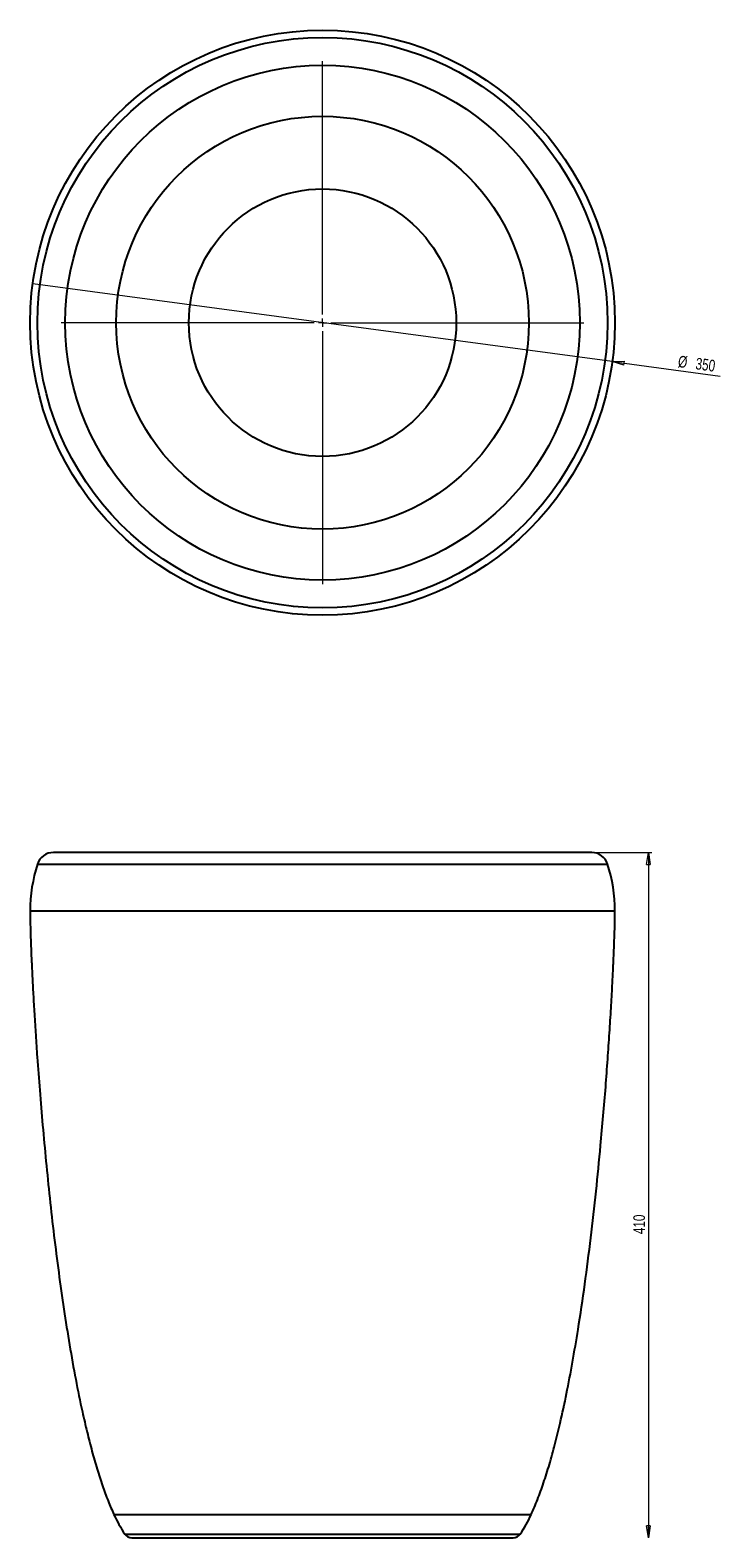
# Model space of a CAD drawing. Header units: millimetres. Extents: x 602 to 810, y 270 to 721.
import ezdxf

# ---------------------------------------------------------------- set-up
doc = ezdxf.new("R2010")
doc.units = ezdxf.units.MM
doc.styles.add('SLDTEXTSTYLE0', font='TXT', dxfattribs={"width": 0.75})
doc.dimstyles.new('SLDDIMSTYLE0', dxfattribs={"dimtxt": 3.5, "dimasz": 3.556, "dimexe": 0, "dimexo": 0.0625, "dimgap": 0.875, "dimtad": 1, "dimdec": 0, "dimlfac": 2, "dimrnd": 1e-09, "dimzin": 12, "dimdsep": 46, "dimtxsty": 'SLDTEXTSTYLE0', "dimblk1": 'CLOSED', "dimblk2": 'CLOSED', "dimsah": 1, "dimcen": 0.09, "dimadec": 0, "dimazin": 3, "dimtfac": 1, "dimtdec": 0, "dimtofl": 0, "dimtmove": 0, "dimatfit": 3, "dimldrblk": 'CLOSED', "dimfxl": 0, "dimfrac": 2, "dimtolj": 1, "dimtzin": 12, "dimarcsym": 0})
doc.dimstyles.new('SLDDIMSTYLE1', dxfattribs={"dimtxt": 3.5, "dimasz": 3.556, "dimexe": 0, "dimexo": 0.0625, "dimgap": 0.875, "dimtad": 1, "dimdec": 0, "dimlfac": 2, "dimrnd": 1e-09, "dimzin": 12, "dimdsep": 46, "dimtxsty": 'SLDTEXTSTYLE0', "dimblk1": 'NONE', "dimblk2": 'CLOSED', "dimsah": 1, "dimcen": 0, "dimadec": 0, "dimazin": 3, "dimtfac": 1, "dimtdec": 0, "dimtmove": 0, "dimatfit": 3, "dimldrblk": 'NONE', "dimfxl": 0, "dimfrac": 2, "dimtolj": 1, "dimtzin": 12, "dimarcsym": 0})

# ---------------------------------------------------------------- blocks, each defined once
blk = doc.blocks.new('_Closed')
at = {"color": 0, "linetype": 'ByBlock', "lineweight": -2}
for p, q in [((-1, 0.166667), (0, 0)), ((-1, 0.166667), (-1, -0.166667)), ((0, 0), (-1, -0.166667)), ((0, 0), (-1, 0))]:
    blk.add_line(p, q, dxfattribs=at)
blk = doc.blocks.new('_D')
at = {"color": 7, "linetype": 'Continuous', "lineweight": 0}
for p, q in [((771.46, 474.8), (788.42, 474.8)), ((787.42, 474.8), (787.42, 269.8))]:
    blk.add_line(p, q, dxfattribs=at)
at = {"color": 7, "linetype": 'Continuous', "lineweight": 18, "xscale": 3.556, "yscale": 3.556}
for p, rotation in [((787.42, 474.8), 90.0000000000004), ((787.42, 269.8), 270.0000000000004)]:
    blk.add_blockref('_Closed', p, dxfattribs=dict(at, rotation=rotation))
at = {"color": 7, "linetype": 'Continuous', "lineweight": 18, "insert": (782.91, 360.64), "char_height": 3.5, "attachment_point": 1, "rotation": 90, "style": 'SLDTEXTSTYLE0'}
blk.add_mtext('410', dxfattribs=at)
blk = doc.blocks.new('_D_1')
at = {"color": 7, "linetype": 'Continuous', "lineweight": 0}
for q in [(603.2, 644.9), (808.92, 617.27)]:
    blk.add_line((776.64, 621.6), q, dxfattribs=at)
at = {"color": 7, "linetype": 'Continuous', "lineweight": 18, "xscale": 3.556, "yscale": 3.556, "rotation": 172.3487317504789}
blk.add_blockref('_Closed', (776.64, 621.6, -102.5), dxfattribs=at)
at = {"color": 7, "linetype": 'Continuous', "lineweight": 18, "char_height": 3.5, "attachment_point": 1, "rotation": 352.3487, "style": 'SLDTEXTSTYLE0'}
for s, insert in [('%%c', (796.6, 623.47)), ('350', (801.84, 622.82))]:
    blk.add_mtext(s, dxfattribs=dict(at, insert=insert))
blk = doc.blocks.new('_None')
blk = doc.blocks.new('SW_CENTERMARKSYMBOL_0')
at = {"color": 0, "linetype": 'Continuous', "lineweight": 18}
for p, q in [((0, 2.5), (0, 78.23)), ((-2.5, 0), (-78.23, 0)), ((0, 0), (-1.25, 0)), ((0, 0), (0, 1.25)), ((0, 0), (0, -1.25)), ((0, 0), (1.25, 0)), ((2.5, 0), (78.23, 0)), ((0, -2.5), (0, -78.23))]:
    blk.add_line(p, q, dxfattribs=at)

msp = doc.modelspace()

# ---------------------------------------------------------------- linework, layer by layer
at = {"color": 7, "linetype": 'Continuous', "lineweight": 25}
for p, q in [((770.46, 474.8), (609.38, 474.8)), ((632.86, 269.8), (689.92, 269.8)), ((689.92, 269.8), (746.98, 269.8))]:
    msp.add_line(p, q, dxfattribs=at)
at = {"color": 8, "linetype": 'Continuous', "lineweight": 25}
for p, q in [((604.62, 471.33), (689.92, 471.33)), ((689.92, 471.33), (775.22, 471.33)), ((602.42, 457.3), (689.92, 457.3)), ((689.92, 457.3), (777.42, 457.3)), ((627.5, 276.74), (689.92, 276.74)), ((689.92, 276.74), (752.34, 276.74)), ((630.74, 270.94), (689.92, 270.94)), ((689.92, 270.94), (749.1, 270.94))]:
    msp.add_line(p, q, dxfattribs=at)
at = {"color": 7, "linetype": 'Continuous', "lineweight": 25}
for radius in [87.5, 85.3, 76.98, 61.74, 40]:
    msp.add_circle((689.92, 633.25), radius, dxfattribs=at)
for centre, radius, start, end in [((609.38, 469.8), 5, 90, 162.1685), ((770.46, 469.8), 5, 17.8315, 90), ((648.24, 457.3), 45.82, 162.1685, 180), ((731.6, 457.3), 45.82, 0, 17.8315), ((667.93, 295.52), 44.58, 204.9253, 213.4628), ((711.91, 295.52), 44.58, 326.5372, 335.0747), ((632.86, 272.34), 2.54, 213.4628, 270), ((746.98, 272.34), 2.54, 270, 326.5372)]:
    msp.add_arc(centre, radius, start, end, dxfattribs=at)
for points, knots in [([(602.42, 457.3), (602.43, 456.59), (602.43, 455), (602.49, 452.38), (602.58, 449.32), (602.7, 445.84), (602.86, 441.96), (603.08, 437.43), (603.35, 432.23), (603.69, 426.37), (604.08, 420.11), (604.6, 412.5), (605.28, 403.5), (606.15, 393.1), (607.15, 382.34), (608.27, 371.36), (609.53, 360.26), (610.93, 349.19), (612.47, 338.27), (614.16, 327.62), (615.99, 317.38), (617.76, 308.69), (619.42, 301.53), (620.87, 295.82), (622.4, 290.46), (624, 285.49), (625.65, 280.93), (626.9, 278.09), (627.5, 276.74)], [0, 0, 0, 0, 0.0117377, 0.0260696, 0.042852, 0.0619406, 0.0831912, 0.1064593, 0.1362763, 0.1684588, 0.2027708, 0.2389763, 0.2935153, 0.3507506, 0.409997, 0.4705709, 0.531791, 0.592979, 0.6534604, 0.7125664, 0.7696357, 0.8240179, 0.8578657, 0.8901171, 0.9206062, 0.9491758, 0.975682, 1, 1, 1, 1]), ([(752.34, 276.74), (752.99, 278.22), (754.36, 281.34), (756.14, 286.36), (757.87, 291.86), (759.5, 297.82), (761.23, 304.89), (763.01, 313.09), (764.78, 322.44), (766.62, 333.35), (768.46, 345.76), (770.24, 359.54), (771.8, 373.37), (773.01, 385.55), (773.94, 395.97), (774.65, 404.58), (775.27, 412.85), (775.8, 420.69), (776.26, 428.04), (776.61, 434.41), (776.88, 439.8), (777.08, 444.27), (777.23, 448.26), (777.34, 451.76), (777.41, 454.72), (777.42, 456.5), (777.42, 457.3)], [0, 0, 0, 0, 0.026577, 0.055735, 0.087309, 0.121109, 0.156929, 0.206524, 0.258701, 0.312936, 0.387864, 0.464226, 0.540707, 0.615981, 0.664836, 0.712167, 0.757577, 0.800669, 0.841044, 0.878305, 0.905138, 0.929608, 0.951522, 0.970688, 0.986911, 1, 1, 1, 1])]:
    msp.add_open_spline(points, degree=3, knots=knots, dxfattribs=at)

# ---------------------------------------------------------------- block references
at = {"color": 7, "linetype": 'Continuous', "lineweight": 18}
msp.add_blockref('SW_CENTERMARKSYMBOL_0', (689.92, 633.25), dxfattribs=at)

# ---------------------------------------------------------------- dimensions: what is measured, and where the dimension line sits
dim = msp.add_diameter_dim_2p(p1=(603.2, 644.9), p2=(776.64, 621.6), dimstyle='SLDDIMSTYLE1', dxfattribs=at)
dim.commit()
dim.dimension.update_dxf_attribs({"geometry": '_D_1', "text_midpoint": (802.49, 618.13), "dimtype": 163})
dim = msp.add_linear_dim(base=(787.42, 269.8), p1=(770.46, 474.8), p2=(790.39, 269.8), angle=90, dimstyle='SLDDIMSTYLE0', dxfattribs=at)
dim.commit()
dim.dimension.update_dxf_attribs({"geometry": '_D', "text_midpoint": (787.42, 364.52), "dimtype": 160})

doc.saveas('drawing.dxf')
